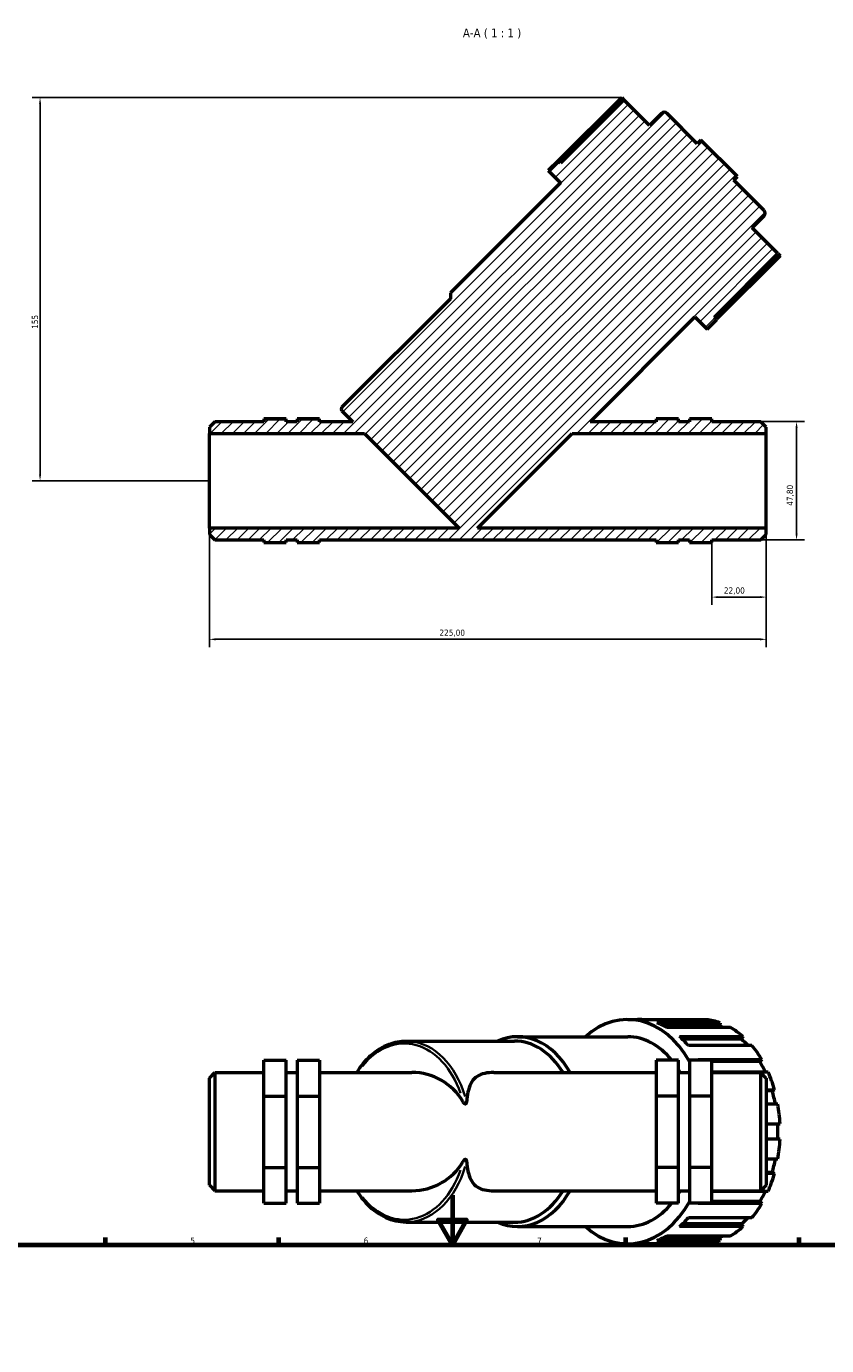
# Model space of a CAD drawing. Header units: millimetres. Extents: x 0 to 914, y 0 to 1066.
# Tile 5 of 6: x 248 to 572, y 533 to 1066. Entities that reach past the tile are written whole.
import ezdxf

# ---------------------------------------------------------------- set-up
doc = ezdxf.new("R2010")
doc.units = ezdxf.units.MM
for name, color, linetype, lineweight in [('Border (ISO)', 7, 'Continuous', 70), ('Dimension (ISO)', 7, 'Continuous', 25), ('Hatch (ISO)', 7, 'Continuous', 18), ('Symbol (ISO)', 7, 'Continuous', 25), ('Visible (ISO)', 7, 'Continuous', 50), ('Visible Narrow (ISO)', 7, 'Continuous', 35)]:
    doc.layers.add(name, color=color, linetype=linetype, lineweight=lineweight)
doc.styles.add('Label Text (ISO)', font='tahoma.ttf')
doc.styles.add('Note Text (ISO)', font='tahoma.ttf')
doc.dimstyles.new('Default (ISO)', dxfattribs={"dimtxt": 2.5, "dimasz": 2.5, "dimexe": 3.175, "dimexo": 0, "dimgap": 0.762, "dimtad": 1, "dimrnd": 1e-08, "dimzin": 0, "dimtxsty": 'Note Text (ISO)', "dimcen": 0.09, "dimdle": 10, "dimclrd": 256, "dimclre": 256, "dimclrt": 256, "dimazin": 0, "dimtfac": 1.40208, "dimtmove": 0, "dimatfit": 3, "dimfxl": 1, "dimtolj": 1, "dimtzin": 0, "dimlwd": -1, "dimlwe": -1, "dimarcsym": 0})

# ---------------------------------------------------------------- blocks, each defined once
blk = doc.blocks.new('Borders Default Border')
at = {"layer": 'Border (ISO)'}
for p, q in [((280.33, 574), (280.33, 576.9)), ((350.42, 574), (350.42, 576.9)), ((490.58, 574), (490.58, 576.9)), ((560.67, 574), (560.67, 576.9))]:
    blk.add_line(p, q, dxfattribs=at)
at = {"layer": 'Border (ISO)', "flags": 128}
for points in [[(420.5, 594), (420.5, 574), (414.73, 584), (426.27, 584), (420.5, 574)], [(20, 20), (20, 574), (821, 574), (821, 20), (20, 20)]]:
    blk.add_lwpolyline(points, dxfattribs=at)
at = {"layer": 'Border (ISO)', "color": 232, "true_color": 0xca0064, "char_height": 2.5, "attachment_point": 7, "style": 'Note Text (ISO)'}
for s, insert in [('5', (314.64, 574.35)), ('6', (384.66, 574.35)), ('7', (454.77, 574.4)), ('8', (524.81, 574.34))]:
    blk.add_mtext(s, dxfattribs=dict(at, insert=insert))
blk = doc.blocks.new('*D7')
at = {"layer": 'Defpoints', "color": 0, "transparency": 16777216}
for p in [(488.94, 1037.67), (253.92, 882.75), (322.33, 882.75)]:
    blk.add_point(p, dxfattribs=at)
at = {"layer": 'Dimension (ISO)', "transparency": 16777216}
for p, q in [((488.94, 1037.67), (250.75, 1037.67)), ((253.92, 1035.17), (253.92, 885.25)), ((322.33, 882.75), (250.75, 882.75))]:
    blk.add_line(p, q, dxfattribs=at)
for points in [[(253.51, 1035.17), (254.34, 1035.17), (253.92, 1037.67)], [(253.51, 885.25), (254.34, 885.25), (253.92, 882.75)]]:
    blk.add_solid(points, dxfattribs=at)
at = {"layer": 'Dimension (ISO)', "color": 232, "true_color": 0xca0064, "transparency": 16777216, "insert": (250.6, 944.18), "char_height": 2.5, "attachment_point": 1, "rotation": 90, "style": 'Note Text (ISO)'}
blk.add_mtext('\\A1;155', dxfattribs=at)
blk = doc.blocks.new('*D8')
at = {"layer": 'Defpoints', "color": 0, "transparency": 16777216}
for p in [(545.08, 906.65), (545.08, 858.85), (559.56, 858.85)]:
    blk.add_point(p, dxfattribs=at)
at = {"layer": 'Dimension (ISO)', "transparency": 16777216}
for p, q in [((545.08, 906.65), (562.74, 906.65)), ((559.56, 904.15), (559.56, 861.35)), ((545.08, 858.85), (562.74, 858.85))]:
    blk.add_line(p, q, dxfattribs=at)
for points in [[(559.15, 904.15), (559.98, 904.15), (559.56, 906.65)], [(559.15, 861.35), (559.98, 861.35), (559.56, 858.85)]]:
    blk.add_solid(points, dxfattribs=at)
at = {"layer": 'Dimension (ISO)', "color": 232, "true_color": 0xca0064, "transparency": 16777216, "insert": (555.62, 872.67), "char_height": 2.5, "attachment_point": 1, "rotation": 90, "style": 'Note Text (ISO)'}
blk.add_mtext('\\A1;47,80', dxfattribs=at)
blk = doc.blocks.new('*D9')
at = {"layer": 'Defpoints', "color": 0, "transparency": 16777216}
for p in [(547.33, 863.63), (525.33, 857.75), (525.33, 835.74)]:
    blk.add_point(p, dxfattribs=at)
at = {"layer": 'Dimension (ISO)', "transparency": 16777216}
for p, q in [((547.33, 863.63), (547.33, 832.56)), ((525.33, 857.75), (525.33, 832.56)), ((544.83, 835.74), (527.83, 835.74))]:
    blk.add_line(p, q, dxfattribs=at)
for points in [[(527.83, 836.15), (527.83, 835.32), (525.33, 835.74)], [(544.83, 836.15), (544.83, 835.32), (547.33, 835.74)]]:
    blk.add_solid(points, dxfattribs=at)
at = {"layer": 'Dimension (ISO)', "color": 232, "true_color": 0xca0064, "transparency": 16777216, "insert": (530.22, 839.67), "char_height": 2.5, "attachment_point": 1, "style": 'Note Text (ISO)'}
blk.add_mtext('\\A1;22,00', dxfattribs=at)
blk = doc.blocks.new('*D10')
at = {"layer": 'Defpoints', "color": 0, "transparency": 16777216}
for p in [(322.33, 863.63), (547.33, 863.63), (322.33, 818.68)]:
    blk.add_point(p, dxfattribs=at)
at = {"layer": 'Dimension (ISO)', "transparency": 16777216}
for p, q in [((322.33, 863.63), (322.33, 815.5)), ((547.33, 863.63), (547.33, 815.5)), ((544.83, 818.68), (324.83, 818.68))]:
    blk.add_line(p, q, dxfattribs=at)
for points in [[(324.83, 819.09), (324.83, 818.26), (322.33, 818.68)], [(544.83, 819.09), (544.83, 818.26), (547.33, 818.68)]]:
    blk.add_solid(points, dxfattribs=at)
at = {"layer": 'Dimension (ISO)', "color": 232, "true_color": 0xca0064, "transparency": 16777216, "insert": (415.28, 822.61), "char_height": 2.5, "attachment_point": 1, "style": 'Note Text (ISO)'}
blk.add_mtext('\\A1;225,00', dxfattribs=at)

msp = doc.modelspace()

# ---------------------------------------------------------------- hatches: boundary and pattern name
at = {"layer": 'Hatch (ISO)'}
h = msp.add_hatch(dxfattribs=at)
h.set_pattern_fill('ANSI31', color=256, scale=25.4, style=0)
h.set_pattern_definition([(45, (0, 0), (-2.245064, 2.245064), [])])
edge = h.paths.add_edge_path()
edge.add_line((324.58, 906.649), (322.33, 904.399))
edge.add_line((322.33, 904.399), (322.33, 901.869))
edge.add_line((322.33, 901.869), (385.058, 901.869))
edge.add_line((385.058, 901.869), (423.301, 863.626))
edge.add_line((423.301, 863.626), (322.33, 863.626))
edge.add_line((322.33, 863.626), (322.33, 861.096))
edge.add_line((322.33, 861.096), (324.58, 858.846))
edge.add_line((324.58, 858.846), (344.33, 858.846))
edge.add_line((344.33, 858.846), (344.33, 857.747))
edge.add_line((344.33, 857.747), (353.33, 857.747))
edge.add_line((353.33, 857.747), (353.33, 858.846))
edge.add_line((353.33, 858.846), (357.83, 858.846))
edge.add_line((357.83, 858.846), (357.83, 857.747))
edge.add_line((357.83, 857.747), (366.83, 857.747))
edge.add_line((366.83, 857.747), (366.83, 858.846))
edge.add_line((366.83, 858.846), (502.83, 858.846))
edge.add_line((502.83, 858.846), (502.83, 857.747))
edge.add_line((502.83, 857.747), (511.83, 857.747))
edge.add_line((511.83, 857.747), (511.83, 858.846))
edge.add_line((511.83, 858.846), (516.33, 858.846))
edge.add_line((516.33, 858.846), (516.33, 857.747))
edge.add_line((516.33, 857.747), (525.33, 857.747))
edge.add_line((525.33, 857.747), (525.33, 858.846))
edge.add_line((525.33, 858.846), (545.08, 858.846))
edge.add_line((545.08, 858.846), (547.33, 861.096))
edge.add_line((547.33, 861.096), (547.33, 863.626))
edge.add_line((547.33, 863.626), (430.645, 863.626))
edge.add_line((430.645, 863.626), (468.888, 901.869))
edge.add_line((468.888, 901.869), (547.33, 901.869))
edge.add_line((547.33, 901.869), (547.33, 904.399))
edge.add_line((547.33, 904.399), (545.08, 906.649))
edge.add_line((545.08, 906.649), (525.33, 906.649))
edge.add_line((525.33, 906.649), (525.33, 907.748))
edge.add_line((525.33, 907.748), (516.33, 907.748))
edge.add_line((516.33, 907.748), (516.33, 906.649))
edge.add_line((516.33, 906.649), (511.83, 906.649))
edge.add_line((511.83, 906.649), (511.83, 907.748))
edge.add_line((511.83, 907.748), (502.83, 907.748))
edge.add_line((502.83, 907.748), (502.83, 906.649))
edge.add_line((502.83, 906.649), (476.134, 906.649))
edge.add_line((476.134, 906.649), (518.455, 948.97))
edge.add_line((518.455, 948.97), (523.387, 944.038))
edge.add_line((523.387, 944.038), (527.333, 947.984))
edge.add_line((527.333, 947.984), (526.371, 948.945))
edge.add_line((526.371, 948.945), (552.018, 974.592))
edge.add_line((552.018, 974.592), (541.636, 984.974))
edge.add_line((541.636, 984.974), (546.458, 989.797))
edge.add_ellipse((545.362, 990.893), major_axis=(1.096, -1.096), ratio=1, start_angle=0, end_angle=90)
edge.add_line((546.458, 991.989), (534.238, 1004.209))
edge.add_line((534.238, 1004.209), (535.717, 1005.689))
edge.add_line((535.717, 1005.689), (520.921, 1020.485))
edge.add_line((520.921, 1020.485), (519.442, 1019.005))
edge.add_line((519.442, 1019.005), (507.221, 1031.226))
edge.add_ellipse((506.125, 1030.13), major_axis=(1.096, 1.096), ratio=1, start_angle=0, end_angle=90)
edge.add_line((505.029, 1031.226), (500.207, 1026.404))
edge.add_line((500.207, 1026.404), (489.825, 1036.786))
edge.add_line((489.825, 1036.786), (464.178, 1011.139))
edge.add_line((464.178, 1011.139), (463.216, 1012.101))
edge.add_line((463.216, 1012.101), (459.27, 1008.155))
edge.add_line((459.27, 1008.155), (464.202, 1003.223))
edge.add_line((464.202, 1003.223), (419.694, 958.715))
edge.add_line((419.694, 958.715), (419.694, 956.249))
edge.add_line((419.694, 956.249), (375.893, 912.448))
edge.add_ellipse((376.601, 911.741), major_axis=(-0.707, 0.707), ratio=1, start_angle=0, end_angle=90)
edge.add_line((375.893, 911.034), (380.278, 906.649))
edge.add_line((380.278, 906.649), (366.83, 906.649))
edge.add_line((366.83, 906.649), (366.83, 907.748))
edge.add_line((366.83, 907.748), (357.83, 907.748))
edge.add_line((357.83, 907.748), (357.83, 906.649))
edge.add_line((357.83, 906.649), (353.33, 906.649))
edge.add_line((353.33, 906.649), (353.33, 907.748))
edge.add_line((353.33, 907.748), (344.33, 907.748))
edge.add_line((344.33, 907.748), (344.33, 906.649))
edge.add_line((344.33, 906.649), (324.58, 906.649))

# ---------------------------------------------------------------- linework, layer by layer
at = {"layer": 'Visible (ISO)'}
for p, q in [((463.291, 1012.026), (488.938, 1037.672)), ((489.825, 1036.786), (464.178, 1011.139)), ((488.938, 1037.672), (489.825, 1036.786)), ((500.207, 1026.404), (489.825, 1036.786)), ((505.029, 1031.226), (500.207, 1026.404)), ((519.442, 1019.005), (507.221, 1031.226)), ((520.921, 1020.485), (519.442, 1019.005)), ((535.717, 1005.689), (520.921, 1020.485)), ((463.216, 1012.101), (459.27, 1008.155)), ((459.27, 1008.155), (464.202, 1003.223)), ((464.178, 1011.139), (463.216, 1012.101)), ((464.202, 1003.223), (419.694, 958.715)), ((534.238, 1004.209), (535.717, 1005.689)), ((546.458, 991.989), (534.238, 1004.209)), ((541.636, 984.974), (546.458, 989.797)), ((552.018, 974.592), (541.636, 984.974)), ((526.371, 948.945), (552.018, 974.592)), ((552.905, 973.705), (527.258, 948.059)), ((552.018, 974.592), (552.905, 973.705)), ((419.694, 956.249), (375.893, 912.448)), ((419.694, 958.715), (419.694, 956.249)), ((476.134, 906.649), (518.455, 948.97)), ((518.455, 948.97), (523.387, 944.038)), ((523.387, 944.038), (527.333, 947.984)), ((527.333, 947.984), (526.371, 948.945)), ((324.58, 906.649), (322.33, 904.399)), ((344.33, 906.649), (324.58, 906.649)), ((344.33, 907.748), (344.33, 907.802)), ((344.33, 907.802), (353.33, 907.802)), ((353.33, 907.748), (344.33, 907.748)), ((344.33, 907.748), (344.33, 906.649)), ((353.33, 907.748), (353.33, 907.802)), ((353.33, 906.649), (353.33, 907.748)), ((357.83, 906.649), (353.33, 906.649)), ((357.83, 907.802), (366.83, 907.802)), ((357.83, 907.802), (357.83, 907.748)), ((366.83, 907.748), (357.83, 907.748)), ((357.83, 907.748), (357.83, 906.649)), ((366.83, 907.802), (366.83, 907.748)), ((366.83, 906.649), (366.83, 907.748)), ((380.278, 906.649), (366.83, 906.649)), ((375.893, 911.034), (380.278, 906.649)), ((502.83, 906.649), (476.134, 906.649)), ((511.83, 907.802), (502.83, 907.802)), ((502.83, 907.802), (502.83, 907.748)), ((511.83, 907.748), (502.83, 907.748)), ((502.83, 907.748), (502.83, 906.649)), ((511.83, 907.748), (511.83, 907.802)), ((511.83, 906.649), (511.83, 907.748)), ((516.33, 906.649), (511.83, 906.649)), ((525.33, 907.802), (516.33, 907.802)), ((516.33, 907.802), (516.33, 907.748)), ((525.33, 907.748), (516.33, 907.748)), ((516.33, 907.748), (516.33, 906.649)), ((525.33, 907.748), (525.33, 907.802)), ((525.33, 906.649), (525.33, 907.748)), ((545.08, 906.649), (525.33, 906.649)), ((547.33, 904.399), (545.08, 906.649)), ((322.33, 904.399), (322.33, 901.869)), ((322.33, 901.869), (385.058, 901.869)), ((322.33, 863.626), (322.33, 901.869)), ((385.058, 901.869), (423.301, 863.626)), ((430.645, 863.626), (468.888, 901.869)), ((468.888, 901.869), (547.33, 901.869)), ((547.33, 901.869), (547.33, 904.399)), ((547.33, 863.626), (547.33, 901.869)), ((423.301, 863.626), (322.33, 863.626)), ((322.33, 863.626), (322.33, 861.096)), ((322.33, 861.096), (324.58, 858.846)), ((324.58, 858.846), (344.33, 858.846)), ((344.33, 858.846), (344.33, 857.747)), ((353.33, 857.747), (353.33, 858.846)), ((353.33, 858.846), (357.83, 858.846)), ((357.83, 858.846), (357.83, 857.747)), ((366.83, 857.747), (366.83, 858.846)), ((366.83, 858.846), (502.83, 858.846)), ((547.33, 863.626), (430.645, 863.626)), ((502.83, 858.846), (502.83, 857.747)), ((511.83, 857.747), (511.83, 858.846)), ((511.83, 858.846), (516.33, 858.846)), ((516.33, 858.846), (516.33, 857.747)), ((525.33, 857.747), (525.33, 858.846)), ((525.33, 858.846), (545.08, 858.846)), ((545.08, 858.846), (547.33, 861.096)), ((547.33, 861.096), (547.33, 863.626)), ((344.33, 857.747), (353.33, 857.747)), ((357.83, 857.747), (366.83, 857.747)), ((502.83, 857.747), (511.83, 857.747)), ((516.33, 857.747), (525.33, 857.747)), ((491.329, 665.038), (495.274, 665.038)), ((523.113, 664.932), (497.466, 664.932)), ((503.073, 663.676), (528.72, 663.676)), ((528.422, 662.379), (506.091, 662.379)), ((532.889, 661.76), (507.243, 661.76)), ((528.72, 663.676), (528.422, 662.379)), ((401.787, 656.319), (445.588, 656.319)), ((446.821, 658.063), (491.329, 658.063)), ((512.3, 658.116), (537.947, 658.116)), ((537.381, 657.013), (513.486, 657.013)), ((537.947, 658.116), (537.381, 657.013)), ((541.494, 654.471), (515.847, 654.471)), ((344.33, 648.568), (353.33, 648.568)), ((344.33, 634.039), (344.33, 648.568)), ((353.33, 634.039), (353.33, 648.568)), ((357.83, 648.568), (357.83, 634.039)), ((357.83, 648.568), (366.83, 648.568)), ((366.83, 648.568), (366.83, 634.039)), ((511.83, 648.568), (502.83, 648.568)), ((502.83, 648.568), (502.83, 634.039)), ((511.83, 634.039), (511.83, 648.568)), ((516.33, 648.568), (516.33, 634.039)), ((525.33, 648.568), (516.33, 648.568)), ((519.861, 648.795), (545.508, 648.795)), ((525.33, 634.039), (525.33, 648.568)), ((544.728, 647.993), (525.33, 647.993)), ((545.508, 648.795), (544.728, 647.993)), ((322.33, 641.352), (324.58, 643.602)), ((322.33, 598.049), (322.33, 641.352)), ((324.58, 643.602), (324.58, 595.799)), ((324.58, 643.602), (344.33, 643.602)), ((353.33, 643.602), (357.83, 643.602)), ((366.83, 643.602), (404.18, 643.602)), ((437.214, 643.602), (502.83, 643.602)), ((511.83, 643.602), (516.33, 643.602)), ((548.085, 643.779), (525.33, 643.779)), ((525.33, 643.602), (545.08, 643.602)), ((545.08, 595.799), (545.08, 643.602)), ((547.33, 641.352), (545.08, 643.602)), ((547.33, 641.352), (547.33, 598.049)), ((547.33, 636.626), (550.662, 636.626)), ((549.745, 636.205), (547.33, 636.205)), ((550.662, 636.626), (549.745, 636.205)), ((344.33, 634.039), (353.33, 634.039)), ((344.33, 605.172), (344.33, 634.039)), ((353.33, 605.172), (353.33, 634.039)), ((357.83, 634.039), (357.83, 605.172)), ((357.83, 634.039), (366.83, 634.039)), ((366.83, 634.039), (366.83, 605.172)), ((511.83, 634.039), (502.83, 634.039)), ((502.83, 634.039), (502.83, 605.172)), ((511.83, 605.172), (511.83, 634.039)), ((516.33, 634.039), (516.33, 605.172)), ((525.33, 634.039), (516.33, 634.039)), ((525.33, 605.172), (525.33, 634.039)), ((552.017, 630.73), (547.33, 630.73)), ((547.33, 622.801), (552.905, 622.801)), ((552.905, 616.601), (547.33, 616.601)), ((547.33, 608.672), (552.017, 608.672)), ((344.33, 605.172), (353.33, 605.172)), ((344.33, 590.833), (344.33, 605.172)), ((353.33, 590.833), (353.33, 605.172)), ((357.83, 605.172), (357.83, 590.833)), ((357.83, 605.172), (366.83, 605.172)), ((366.83, 605.172), (366.83, 590.833)), ((511.83, 605.172), (502.83, 605.172)), ((502.83, 605.172), (502.83, 590.833)), ((511.83, 590.833), (511.83, 605.172)), ((516.33, 605.172), (516.33, 590.833)), ((525.33, 605.172), (516.33, 605.172)), ((525.33, 590.833), (525.33, 605.172)), ((549.745, 603.196), (547.33, 603.196)), ((550.662, 602.775), (547.33, 602.775)), ((549.745, 603.196), (550.662, 602.775)), ((322.33, 598.049), (324.58, 595.799)), ((547.33, 598.049), (545.08, 595.799)), ((324.58, 595.799), (344.33, 595.799)), ((353.33, 595.799), (357.83, 595.799)), ((366.83, 595.799), (404.18, 595.799)), ((437.214, 595.799), (502.83, 595.799)), ((511.83, 595.799), (516.33, 595.799)), ((525.33, 595.799), (545.08, 595.799)), ((525.33, 595.622), (548.085, 595.622)), ((344.33, 590.833), (353.33, 590.833)), ((357.83, 590.833), (366.83, 590.833)), ((511.83, 590.833), (502.83, 590.833)), ((525.33, 590.833), (516.33, 590.833)), ((545.508, 590.606), (519.861, 590.606)), ((544.728, 591.408), (525.33, 591.408)), ((544.728, 591.408), (545.508, 590.606)), ((401.787, 583.082), (445.588, 583.082)), ((446.821, 581.338), (491.329, 581.338)), ((537.947, 581.285), (512.3, 581.285)), ((537.381, 582.388), (513.486, 582.388)), ((515.847, 584.93), (541.494, 584.93)), ((537.381, 582.388), (537.947, 581.285)), ((528.422, 577.022), (506.091, 577.022)), ((507.243, 577.641), (532.889, 577.641)), ((528.422, 577.022), (528.72, 575.725)), ((491.329, 574.363), (495.274, 574.363)), ((497.466, 574.469), (523.113, 574.469)), ((528.72, 575.725), (503.073, 575.725))]:
    msp.add_line(p, q, dxfattribs=at)
for centre, radius, start, end in [((506.125, 1030.13), 1.55, 45, 135), ((545.362, 990.893), 1.55, 315, 45), ((376.601, 911.741), 1, 135, 225), ((404.18, 619.701), 23.902, 30.61418, 90), ((404.18, 619.701), 23.902, 270, 329.38582)]:
    msp.add_arc(centre, radius, start, end, dxfattribs=at)
for centre, major_axis, start_param, end_param in [((491.329, 619.701), (0, 45.338), 5.3887548, 6.8452551), ((495.274, 619.701), (0, 45.337), 6.2147558, 6.2831853), ((495.274, 619.701), (0, 45.338), 5.9005966, 6.0374555), ((520.921, 619.701), (0, 45.338), 6.0374555, 6.2147558), ((520.921, 619.701), (0, 43.977), 5.9867817, 6.0395753), ((520.921, 619.701), (0, 45.338), 5.7232962, 5.9005966), ((446.821, 619.701), (0, 38.362), 5.3850165, 6.5858506), ((445.588, 619.701), (0, 36.619), 5.4235477, 6.2831853), ((491.329, 619.701), (0, 38.362), 5.5642199, 6.2831853), ((495.274, 619.701), (0, 45.338), 5.5864373, 5.7232962), ((520.921, 619.701), (0, -43.977), 2.4826707, 2.5838234), ((520.921, 619.701), (0, -45.338), 2.2675443, 2.4448447), ((495.274, 619.701), (0, 45.337), 5.4026263, 5.409137), ((520.921, 619.701), (0, -43.977), 2.1501913, 2.2696642), ((491.329, 619.701), (0, -38.363), 2.2434238, 2.2847879), ((520.921, 619.701), (0, -45.338), 1.9533851, 2.1306854), ((520.921, 619.701), (0, -43.977), 1.8242904, 1.9555049), ((520.921, 619.701), (0, -45.338), 1.6392258, 1.8165261), ((520.921, 619.701), (0, -43.977), 1.500247, 1.6413456), ((520.921, 619.701), (0, -45.338), 1.3250665, 1.5023669), ((520.921, 619.701), (0, -43.977), 1.1860878, 1.3173022), ((520.921, 619.701), (0, -45.337), 1.0109073, 1.1882076), ((446.821, 619.701), (0, -38.362), 5.98052, 7.1813541), ((445.588, 619.701), (0, -36.619), 0, 0.8596376), ((491.329, 619.701), (0, -38.363), 0.8568047, 0.8981688), ((520.921, 619.701), (0, -43.977), 0.8719285, 0.9914014), ((491.329, 619.701), (0, -45.338), 5.7211155, 7.1776158), ((491.329, 619.701), (0, -38.362), 0, 0.7189654), ((495.274, 619.701), (0, 45.337), 4.015641, 4.0221516), ((520.921, 619.701), (0, -45.337), 0.696748, 0.8740483), ((495.274, 619.701), (0, 45.338), 3.7014817, 3.8383406), ((520.921, 619.701), (0, -45.338), 0.3825887, 0.5598891), ((520.921, 619.701), (0, -43.977), 0.5577692, 0.658922), ((495.274, 619.701), (0, -45.337), 0.2457298, 0.3825887), ((520.921, 619.701), (0, -43.977), 0.24361, 0.2964036), ((495.274, 619.701), (0, -45.337), 0, 0.0684295), ((520.921, 619.701), (0, -45.337), 0.0684295, 0.2457298)]:
    msp.add_ellipse(centre, major_axis=major_axis, ratio=0.7071068, start_param=start_param, end_param=end_param, dxfattribs=at)
for points, knots in [([(381.933, 643.602), (383.501, 646.152), (385.326, 648.403), (389.684, 652.424), (392.284, 654.061), (397.217, 655.9), (399.502, 656.319), (401.787, 656.319)], [5.42832978, 5.42832978, 5.42832978, 5.42832978, 5.70508101, 5.70508101, 6.0254655, 6.0254655, 6.28318531, 6.28318531, 6.28318531, 6.28318531]), ([(437.214, 643.602), (435.965, 643.602), (434.724, 643.504), (432.439, 643.01), (431.397, 642.614), (429.623, 641.46), (428.889, 640.698), (427.729, 638.821), (427.302, 637.704), (426.717, 635.42), (426.515, 634.235), (426.318, 632.552), (426.277, 632.152), (426.24, 631.743)], [10.3503039, 10.3503039, 10.3503039, 10.3503039, 10.8800851, 10.8800851, 11.4098663, 11.4098663, 11.9396474, 11.9396474, 12.4694286, 12.4694286, 12.9170268, 12.9170268, 13.0523241, 13.0523241, 13.0523241, 13.0523241]), ([(426.24, 631.743), (426.221, 631.533), (426.183, 631.351), (426.101, 631.136), (426.065, 631.062), (425.988, 630.963), (425.953, 630.927), (425.88, 630.882), (425.848, 630.869), (425.779, 630.856), (425.746, 630.855), (425.669, 630.866), (425.628, 630.88), (425.52, 630.93), (425.455, 630.977), (425.261, 631.141), (425.133, 631.299), (424.939, 631.567), (424.844, 631.713), (424.75, 631.872)], [0, 0, 0, 0, 0.0733561, 0.0733561, 0.10992724, 0.10992724, 0.13263575, 0.13263575, 0.14873581, 0.14873581, 0.16403326, 0.16403326, 0.18393468, 0.18393468, 0.22021104, 0.22021104, 0.31025308, 0.31025308, 0.39363811, 0.39363811, 0.39363811, 0.39363811]), ([(424.75, 607.529), (424.78, 607.58), (424.81, 607.63), (424.959, 607.866), (425.164, 608.173), (425.444, 608.416), (425.51, 608.465), (425.623, 608.52), (425.67, 608.536), (425.755, 608.546), (425.79, 608.545), (425.857, 608.529), (425.887, 608.515), (425.952, 608.474), (425.983, 608.443), (426.058, 608.351), (426.094, 608.279), (426.18, 608.064), (426.22, 607.875), (426.24, 607.658)], [1.38408233, 1.38408233, 1.38408233, 1.38408233, 1.41650399, 1.41650399, 1.54278073, 1.54278073, 1.57511046, 1.57511046, 1.59534335, 1.59534335, 1.61001722, 1.61001722, 1.62421969, 1.62421969, 1.6432806, 1.6432806, 1.67848354, 1.67848354, 1.75415785, 1.75415785, 1.75415785, 1.75415785]), ([(426.24, 607.658), (426.277, 607.249), (426.318, 606.849), (426.515, 605.166), (426.717, 603.981), (427.302, 601.697), (427.729, 600.58), (428.889, 598.703), (429.623, 597.941), (431.397, 596.787), (432.439, 596.391), (434.724, 595.898), (435.965, 595.799), (437.214, 595.799)], [-2.7020202, -2.7020202, -2.7020202, -2.7020202, -2.5667229, -2.5667229, -2.1191247, -2.1191247, -1.5893435, -1.5893435, -1.0595624, -1.0595624, -0.5297812, -0.5297812, 0, 0, 0, 0]), ([(401.787, 583.082), (399.024, 583.082), (396.263, 583.697), (391.005, 586.092), (388.512, 587.885), (384.686, 591.806), (383.223, 593.702), (381.933, 595.799)], [3.14159265, 3.14159265, 3.14159265, 3.14159265, 3.45320238, 3.45320238, 3.76880759, 3.76880759, 3.99644818, 3.99644818, 3.99644818, 3.99644818])]:
    msp.add_open_spline(points, degree=3, knots=knots, dxfattribs=at)
at = {"layer": 'Visible Narrow (ISO)'}
for centre, major_axis, start_param, end_param in [((401.08, 619.701), (0, 35.619), 5.1640061, 7.0155135), ((401.787, 619.701), (0, 36.619), 5.109275, 6.2214006), ((401.08, 619.701), (0, -35.619), 5.5508571, 7.4023645), ((401.787, 619.701), (0, -36.619), 0.0617848, 1.1739103)]:
    msp.add_ellipse(centre, major_axis=major_axis, ratio=0.7071068, start_param=start_param, end_param=end_param, dxfattribs=at)

# ---------------------------------------------------------------- block references
msp.add_blockref('Borders Default Border', (0, 0))

# ---------------------------------------------------------------- texts
at = {"layer": 'Symbol (ISO)', "insert": (424.755, 1061.416), "char_height": 3.5, "attachment_point": 7, "style": 'Label Text (ISO)'}
msp.add_mtext('A-A ( 1 : 1 )', dxfattribs=at)

# ---------------------------------------------------------------- dimensions: what is measured, and where the dimension line sits
at = {"layer": 'Dimension (ISO)'}
for base, p1, p2, angle, override, picture, middle in [((253.924, 882.747), (488.938, 1037.672), (322.33, 882.747), 90, {"dimdec": 0, "dimtp": 0, "dimtm": 0, "dimtdec": 2, "dimtofl": 0, "dimatfit": 1}, '*D7', (253.924, 946.716)), ((559.563, 858.846), (545.08, 906.649), (545.08, 858.846), 90, {"dimdec": 2, "dimtp": 0, "dimtm": 0, "dimtdec": 2, "dimtofl": 0, "dimatfit": 1}, '*D8', (559.563, 876.842)), ((322.33, 818.675), (547.33, 863.626), (322.33, 863.626), 180, {"dimdec": 2, "dimtp": 0, "dimtm": 0, "dimtdec": 2, "dimtofl": 0, "dimatfit": 1}, '*D10', (420.33, 818.675)), ((525.33, 835.737), (547.33, 863.626), (525.33, 857.747), 180, {"dimdec": 2, "dimtp": 0, "dimtm": 0, "dimtdec": 2, "dimtofl": 0, "dimatfit": 1}, '*D9', (534.33, 835.737))]:
    dim = msp.add_linear_dim(base=base, p1=p1, p2=p2, angle=angle, dimstyle='Default (ISO)', override=override, dxfattribs=at)
    dim.commit()
    dim.dimension.update_dxf_attribs({"geometry": picture, "text_midpoint": middle, "dimtype": 160})

doc.saveas('drawing.dxf')
